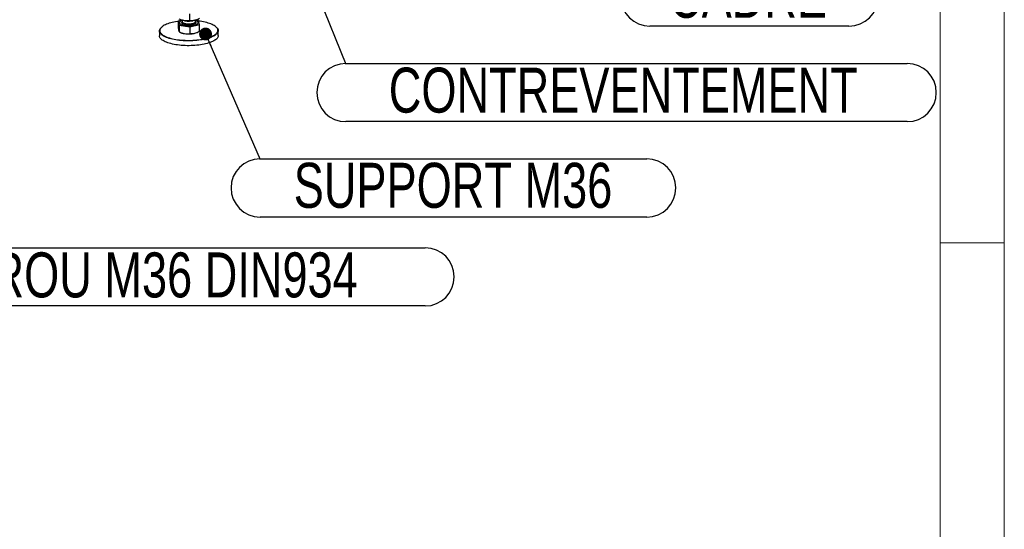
# Model space of a CAD drawing. Header units: millimetres. Extents: x 5 to 589, y 5 to 415.
# Tile 95 of 115: x 512 to 589, y 238 to 277. Entities that reach past the tile are written whole.
import ezdxf

# ---------------------------------------------------------------- set-up
doc = ezdxf.new("R2010")
doc.units = ezdxf.units.MM
doc.layers.add('NOTES', color=6, linetype='Continuous')
doc.layers.add('TRAIT-FORT', color=4, linetype='Continuous', lineweight=25)
doc.styles.add('SLDTEXTSTYLE0', font='TXT', dxfattribs={"width": 0.75})
doc.dimstyles.new('SLDDIMSTYLE3', dxfattribs={"dimtxt": 0.18, "dimasz": 1, "dimexe": 0, "dimexo": 0.0625, "dimgap": 0, "dimtad": 0, "dimtih": 1, "dimtoh": 1, "dimdec": 0, "dimrnd": 1e-09, "dimzin": 0, "dimdsep": 46, "dimtxsty": 'Standard', "dimblk1": 'DOT', "dimblk2": 'DOT', "dimsah": 1, "dimcen": 0.09, "dimadec": 0, "dimazin": 0, "dimtfac": 1, "dimtdec": 0, "dimtofl": 0, "dimtmove": 0, "dimatfit": 3, "dimldrblk": 'DOT', "dimfxl": 1, "dimfrac": 2, "dimtolj": 1, "dimtzin": 0, "dimarcsym": 0})

# ---------------------------------------------------------------- blocks, each defined once
blk = doc.blocks.new('SW_NOTE_38')
at = {"layer": 'NOTES', "color": 0}
for p, q in [((0, 0.046), (15.472, 0.046)), ((15.472, -4.482), (0, -4.482))]:
    blk.add_line(p, q, dxfattribs=at)
for centre, start, end in [((0, -2.218), 90, 270), ((15.472, -2.218), 270, 90)]:
    blk.add_arc(centre, 2.264, start, end, dxfattribs=at)
at = {"layer": 'NOTES', "color": 0, "insert": (7.629, -0.326), "char_height": 3.5, "attachment_point": 2, "style": 'SLDTEXTSTYLE0'}
blk.add_mtext('CADRE', dxfattribs=at)
blk = doc.blocks.new('SW_NOTE_39')
at = {"layer": 'NOTES', "color": 0}
for p, q in [((0, 0.046), (43.648, 0.046)), ((43.648, -4.482), (0, -4.482))]:
    blk.add_line(p, q, dxfattribs=at)
for centre, start, end in [((0, -2.218), 90, 270), ((43.648, -2.218), 270, 90)]:
    blk.add_arc(centre, 2.264, start, end, dxfattribs=at)
at = {"layer": 'NOTES', "color": 0, "insert": (21.57, -0.281), "char_height": 3.5, "attachment_point": 2, "style": 'SLDTEXTSTYLE0'}
blk.add_mtext('CONTREVENTEMENT', dxfattribs=at)
blk = doc.blocks.new('_DOT')
at = {"color": 0, "linetype": 'ByBlock', "lineweight": -2}
blk.add_line((-0.5, 0), (-1, 0), dxfattribs=at)
at = {"color": 0, "linetype": 'ByBlock', "const_width": 0.5}
blk.add_lwpolyline([(-0.25, 0, 1), (0.25, 0, 1)], format="xyb", close=True, dxfattribs=at)
blk = doc.blocks.new('SW_NOTE_40')
at = {"layer": 'NOTES', "color": 0}
for p, q in [((0, 0.046), (30.063, 0.046)), ((30.063, -4.482), (0, -4.482))]:
    blk.add_line(p, q, dxfattribs=at)
for centre, start, end in [((0, -2.218), 90, 270), ((30.063, -2.218), 270, 90)]:
    blk.add_arc(centre, 2.264, start, end, dxfattribs=at)
at = {"layer": 'NOTES', "color": 0, "insert": (14.998, -0.264), "char_height": 3.5, "attachment_point": 2, "style": 'SLDTEXTSTYLE0'}
blk.add_mtext('SUPPORT M36', dxfattribs=at)
blk = doc.blocks.new('SW_NOTE_41')
at = {"layer": 'NOTES', "color": 0}
for p, q in [((0, 0.046), (43.522, 0.046)), ((43.522, -4.482), (0, -4.482))]:
    blk.add_line(p, q, dxfattribs=at)
for centre, start, end in [((0, -2.218), 90, 270), ((43.522, -2.218), 270, 90)]:
    blk.add_arc(centre, 2.264, start, end, dxfattribs=at)
at = {"layer": 'NOTES', "color": 0, "insert": (21.606, -0.317), "char_height": 3.5, "attachment_point": 2, "style": 'SLDTEXTSTYLE0'}
blk.add_mtext('ECROU M36 DIN934', dxfattribs=at)

msp = doc.modelspace()

# ---------------------------------------------------------------- linework, layer by layer
at = {"color": 7, "linetype": 'Continuous', "lineweight": 18}
for p, q in [((589, 5), (589, 415)), ((584, 10), (584, 410)), ((584, 260), (589, 260))]:
    msp.add_line(p, q, dxfattribs=at)
at = {"layer": 'TRAIT-FORT', "color": 4, "linetype": 'Continuous', "lineweight": 25}
for p, q in [((525.06501, 277.31763), (524.76072, 277.24281)), ((524.76072, 277.24281), (524.84471, 276.9346)), ((524.76072, 277.24281), (524.7631, 276.70994)), ((525.06986, 277.31629), (525.07036, 277.2047)), ((525.24067, 277.27972), (525.26929, 277.27511)), ((525.66701, 277.26053), (525.6645, 277.82266)), ((525.89937, 277.27792), (525.93243, 277.28356)), ((526.09892, 277.20929), (526.09841, 277.32272)), ((526.32538, 277.29867), (526.12412, 277.32947)), ((526.40937, 276.99046), (526.32538, 277.29867)), ((523.30215, 276.48075), (523.30383, 276.1048)), ((523.48365, 276.78856), (523.45714, 276.76513)), ((524.84471, 276.9346), (525.66903, 276.80842)), ((524.84471, 276.9346), (524.84709, 276.40173)), ((524.85488, 277.11874), (524.85491, 277.11337)), ((525.66903, 276.80842), (526.40937, 276.99046)), ((525.66903, 276.80842), (525.67141, 276.27556)), ((526.31518, 277.11989), (526.31516, 277.12526)), ((526.41175, 276.45759), (526.40937, 276.99046)), ((527.716, 276.78416), (527.68928, 276.80734)), ((527.87521, 276.12522), (527.87353, 276.50117)), ((524.90778, 276.37539), (524.97793, 276.34618)), ((526.19902, 276.35163), (526.22298, 276.36186))]:
    msp.add_line(p, q, dxfattribs=at)
at = {"layer": 'TRAIT-FORT', "color": 4, "linetype": 'Continuous', "lineweight": 25, "flags": 128}
for points in [[(524.76076, 277.23186), (524.69317, 277.22207), (524.55676, 277.19954), (524.42495, 277.17397), (524.29833, 277.14547), (524.17747, 277.11416), (524.06291, 277.0802), (523.95515, 277.04372), (523.8547, 277.00489), (523.76198, 276.96388), (523.67741, 276.92089), (523.60138, 276.87609), (523.53422, 276.82969), (523.47623, 276.7819), (523.42767, 276.73293), (523.38875, 276.683), (523.35966, 276.63234), (523.34052, 276.58116), (523.33142, 276.52969), (523.33239, 276.47818), (523.34344, 276.42684), (523.36451, 276.37591)], [(523.36451, 276.37591), (523.39551, 276.32561), (523.4363, 276.27617), (523.48669, 276.22781), (523.54648, 276.18074), (523.61538, 276.13518), (523.69308, 276.09133), (523.77925, 276.04939), (523.8735, 276.00953), (523.9754, 275.97195), (524.08451, 275.9368), (524.20033, 275.90425), (524.32234, 275.87444), (524.45001, 275.8475), (524.58275, 275.82356), (524.71999, 275.80272), (524.8611, 275.78507), (525.00546, 275.77069), (525.15241, 275.75965), (525.30131, 275.752), (525.45149, 275.74776), (525.60228, 275.74697), (525.75301, 275.74962), (525.90299, 275.7557), (526.05157, 275.76518), (526.19807, 275.77802), (526.34185, 275.79417), (526.48227, 275.81355), (526.61868, 275.83608), (526.75049, 275.86165), (526.87711, 275.89015), (526.99797, 275.92146), (527.11253, 275.95542), (527.22028, 275.9919), (527.32074, 276.03073), (527.41346, 276.07174), (527.49803, 276.11473), (527.57406, 276.15953), (527.64122, 276.20593), (527.69921, 276.25372), (527.74777, 276.30269), (527.78669, 276.35262), (527.81578, 276.40328), (527.83492, 276.45446), (527.84402, 276.50592), (527.84305, 276.55744), (527.832, 276.60878), (527.81093, 276.65971), (527.77993, 276.71001), (527.73914, 276.75945), (527.68874, 276.80781), (527.62896, 276.85487), (527.56006, 276.90043), (527.48235, 276.94429), (527.39618, 276.98623), (527.30194, 277.02609), (527.20003, 277.06367), (527.09093, 277.09882), (526.97511, 277.13137), (526.8531, 277.16118), (526.72543, 277.18812), (526.59268, 277.21206), (526.45545, 277.2329), (526.33927, 277.2477)], [(525.06995, 277.29672), (525.02547, 277.28), (524.97392, 277.25606), (524.93095, 277.23025), (524.89716, 277.20292), (524.87303, 277.17445), (524.8589, 277.14524), (524.85495, 277.11571), (524.86126, 277.08627), (524.87772, 277.05733), (524.90412, 277.02929), (524.94007, 277.00256), (524.98508, 276.97751), (525.0385, 276.95448), (525.0996, 276.93381), (525.16752, 276.91577), (525.24129, 276.90063), (525.31989, 276.8886), (525.40221, 276.87985), (525.4871, 276.87449), (525.57337, 276.87261), (525.65979, 276.87423), (525.74517, 276.87933), (525.8283, 276.88784), (525.90801, 276.89963), (525.98319, 276.91454), (526.05278, 276.93237), (526.1158, 276.95286), (526.17138, 276.97572), (526.21872, 277.00064), (526.25716, 277.02726), (526.28617, 277.05521), (526.30534, 277.08409), (526.3144, 277.11351), (526.31321, 277.14305), (526.30181, 277.1723), (526.28034, 277.20083), (526.24911, 277.22826), (526.20856, 277.2542), (526.15926, 277.27829), (526.1019, 277.30018), (526.09851, 277.30131)], [(525.07036, 277.2047), (525.07257, 277.18871), (525.08418, 277.16457), (525.10553, 277.14126), (525.1362, 277.11923), (525.17561, 277.09891), (525.22297, 277.08069), (525.27738, 277.06493), (525.33776, 277.05193), (525.40295, 277.04195), (525.47168, 277.03519), (525.54261, 277.03176), (525.61435, 277.03175), (525.68552, 277.03515), (525.75472, 277.0419), (525.82061, 277.05185), (525.88191, 277.06483), (525.93742, 277.08058), (525.98607, 277.09878), (526.0269, 277.11909), (526.05913, 277.14111), (526.08212, 277.16442), (526.09542, 277.18855), (526.09892, 277.20929)], [(525.07753, 277.17556), (525.07652, 277.17338), (525.07066, 277.14894), (525.0748, 277.12449), (525.08887, 277.10051), (525.1126, 277.07748), (525.14552, 277.05584), (525.187, 277.036), (525.23621, 277.01837), (525.29222, 277.00327), (525.35392, 276.99101), (525.42012, 276.98182), (525.48952, 276.97588), (525.56078, 276.9733), (525.63251, 276.97415), (525.70331, 276.97839), (525.77181, 276.98595), (525.83667, 276.99669), (525.89663, 277.01038), (525.95053, 277.02677), (525.9973, 277.04554), (526.03605, 277.06632), (526.06602, 277.0887), (526.08662, 277.11226), (526.09746, 277.13652), (526.09832, 277.16103), (526.09201, 277.18009)], [(523.33648, 276.34726), (523.31515, 276.39884), (523.30396, 276.45082), (523.30298, 276.50299), (523.3122, 276.55511), (523.33158, 276.60693), (523.36104, 276.65824), (523.40044, 276.7088), (523.44962, 276.75839), (523.45714, 276.76513)], [(527.716, 276.78416), (527.7665, 276.73565), (527.8078, 276.68559), (527.83919, 276.63465), (527.86053, 276.58308), (527.87172, 276.53109), (527.8727, 276.47892), (527.86348, 276.42681), (527.8441, 276.37498), (527.81464, 276.32367), (527.77524, 276.27311), (527.72606, 276.22352), (527.66734, 276.17513), (527.59932, 276.12814), (527.52233, 276.08278), (527.43669, 276.03924), (527.3428, 275.99771), (527.24107, 275.95839), (527.13195, 275.92145), (527.01594, 275.88705), (526.89355, 275.85535), (526.76533, 275.82649), (526.63185, 275.8006), (526.49371, 275.77778), (526.35152, 275.75816), (526.20592, 275.74181), (526.05756, 275.7288), (525.9071, 275.7192), (525.75522, 275.71304), (525.60259, 275.71036), (525.44989, 275.71116), (525.29781, 275.71545), (525.14702, 275.7232), (524.99821, 275.73438), (524.85202, 275.74894), (524.70913, 275.76681), (524.57015, 275.78792), (524.43572, 275.81216), (524.30644, 275.83944), (524.18288, 275.86963), (524.0656, 275.90259), (523.95511, 275.93819), (523.85192, 275.97625), (523.75648, 276.0166), (523.66922, 276.05908), (523.59053, 276.10349), (523.52076, 276.14962), (523.46022, 276.19729), (523.40918, 276.24626), (523.36788, 276.29632), (523.33648, 276.34726), (523.33648, 276.34726)], [(524.85491, 277.11337), (524.85498, 277.11034), (524.86128, 277.0809), (524.87775, 277.05196), (524.90414, 277.02392), (524.94009, 276.99719), (524.9851, 276.97214), (525.03853, 276.94911), (525.09963, 276.92843), (525.16754, 276.9104), (525.24132, 276.89526), (525.31992, 276.88323), (525.40224, 276.87448), (525.48713, 276.86912), (525.57339, 276.86724), (525.65982, 276.86886), (525.74519, 276.87396), (525.82832, 276.88247), (525.90803, 276.89426), (525.98321, 276.90917), (526.0528, 276.927), (526.11583, 276.94749), (526.1714, 276.97035), (526.21874, 276.99527), (526.25719, 277.02189), (526.2862, 277.04984), (526.30537, 277.07872), (526.31442, 277.10814), (526.31518, 277.11989)], [(527.87521, 276.12522), (527.87438, 276.10298), (527.86516, 276.05086), (527.84578, 275.99904), (527.81632, 275.94773), (527.77691, 275.89717), (527.72774, 275.84758), (527.66902, 275.79918), (527.601, 275.7522), (527.52401, 275.70683), (527.43837, 275.66329), (527.34448, 275.62177), (527.24275, 275.58245), (527.13363, 275.54551), (527.01762, 275.51111), (526.89523, 275.47941), (526.76701, 275.45055), (526.63353, 275.42465), (526.49539, 275.40184), (526.3532, 275.38222), (526.2076, 275.36586), (526.05924, 275.35286), (525.90878, 275.34325), (525.7569, 275.3371), (525.60427, 275.33441), (525.45157, 275.33522), (525.29949, 275.33951), (525.1487, 275.34726), (524.99989, 275.35844), (524.8537, 275.37299), (524.7108, 275.39087), (524.57183, 275.41197), (524.4374, 275.43622), (524.30812, 275.4635), (524.18456, 275.49369), (524.06728, 275.52665), (523.95679, 275.56224), (523.8536, 275.6003), (523.75816, 275.64066), (523.6709, 275.68314), (523.59221, 275.72755), (523.52244, 275.77368), (523.4619, 275.82134), (523.41086, 275.87032), (523.36955, 275.92038), (523.33816, 275.97132), (523.31683, 276.02289), (523.30564, 276.07488), (523.30383, 276.1048)]]:
    msp.add_lwpolyline(points, dxfattribs=at)
at = {"layer": 'TRAIT-FORT', "color": 4, "linetype": 'Continuous', "lineweight": 25}
for centre, radius, start, end in [((525.57334, 279.22827), 1.97669, 261.1515129, 272.2245401), ((525.58997, 279.11897), 1.86686, 271.8449218, 279.5399295), ((525.42717, 277.49136), 1.23015, 248.5806071, 262.168414), ((525.57679, 278.35715), 2.10846, 261.3461967, 282.7431308), ((525.81236, 277.27514), 1.00119, 283.2524577, 292.7181765)]:
    msp.add_arc(centre, radius, start, end, dxfattribs=at)
for points, knots in [([(525.66701, 277.26053), (525.61204, 277.25843), (525.50792, 277.25446), (525.35473, 277.26314), (525.21873, 277.28174), (525.09257, 277.30877), (524.97016, 277.3424), (524.88656, 277.37146), (524.84269, 277.38671)], [0, 0, 0, 0, 0.20206835, 0.38269984, 0.55531458, 0.69299169, 0.83889419, 1, 1, 1, 1]), ([(525.35828, 276.95265), (525.32893, 276.9578), (525.26848, 276.96842), (525.18917, 276.99191), (525.1217, 277.02107), (525.07229, 277.05516), (525.04908, 277.08601), (525.04179, 277.11112), (525.04234, 277.13557), (525.0516, 277.16074), (525.07146, 277.17836), (525.07866, 277.18475)], [0, 0, 0, 0, 0.12215309, 0.25162311, 0.38647571, 0.52419007, 0.66190443, 0.72940804, 0.79693017, 0.92640018, 1, 1, 1, 1]), ([(526.09479, 277.18749), (526.10548, 277.1756), (526.12154, 277.15775), (526.12812, 277.13288), (526.128, 277.10841), (526.11487, 277.07898), (526.08102, 277.04609), (526.03025, 277.01577), (525.96157, 276.98825), (525.87513, 276.96491), (525.77482, 276.94763), (525.68421, 276.93934), (525.61062, 276.93657), (525.53898, 276.93642), (525.45257, 276.94023), (525.38909, 276.94859), (525.35828, 276.95265)], [0, 0, 0, 0, 0.08562762, 0.12863441, 0.171653, 0.25413881, 0.33196298, 0.40978715, 0.49227296, 0.57818803, 0.66592634, 0.75366465, 0.79667143, 0.83969002, 0.92217583, 1, 1, 1, 1]), ([(526.40735, 277.44257), (526.35798, 277.4199), (526.26448, 277.37696), (526.12691, 277.32834), (526.00477, 277.29609), (525.89145, 277.27596), (525.78152, 277.26385), (525.70642, 277.26167), (525.66701, 277.26053)], [0, 0, 0, 0, 0.20206835, 0.38269984, 0.55531458, 0.69299169, 0.83889419, 1, 1, 1, 1]), ([(524.7631, 276.70994), (524.77, 276.667), (524.7804, 276.60224), (524.7946, 276.53221), (524.80178, 276.50402), (524.80539, 276.48988)], [0, 0, 0, 0, 0.49525132, 0.7468182, 1, 1, 1, 1]), ([(524.80539, 276.48988), (524.81241, 276.46738), (524.82661, 276.42188), (524.84021, 276.4085), (524.84709, 276.40173)], [0, 0, 0, 0, 0.49451073, 1, 1, 1, 1]), ([(526.04188, 276.30062), (526.10389, 276.31919), (526.22929, 276.35675), (526.35049, 276.42373), (526.41175, 276.45759)], [0, 0, 0, 0, 0.49451073, 1, 1, 1, 1]), ([(524.84709, 276.40173), (524.9141, 276.37357), (525.01514, 276.3311), (525.15384, 276.29167), (525.22424, 276.27903), (525.25954, 276.27269)], [0, 0, 0, 0, 0.49525132, 0.7468182, 1, 1, 1, 1]), ([(525.25954, 276.27269), (525.32859, 276.26544), (525.46822, 276.25078), (525.60319, 276.26724), (525.67141, 276.27556)], [0, 0, 0, 0, 0.49451073, 1, 1, 1, 1]), ([(525.67141, 276.27556), (525.73161, 276.27242), (525.82237, 276.26768), (525.94694, 276.28009), (526.01017, 276.29376), (526.04188, 276.30062)], [0, 0, 0, 0, 0.49525132, 0.7468182, 1, 1, 1, 1])]:
    msp.add_open_spline(points, degree=3, knots=knots, dxfattribs=at)

# ---------------------------------------------------------------- block references
at = {"layer": 'NOTES', "color": 211}
for name, p in [('SW_NOTE_38', (561.44654, 281.32882)), ('SW_NOTE_39', (537.79874, 273.90743)), ('SW_NOTE_40', (531.13208, 266.48605)), ('SW_NOTE_41', (500.44025, 259.56781))]:
    msp.add_blockref(name, p, dxfattribs=at)

# ---------------------------------------------------------------- leaders
for points in [[(530.82592, 291.07673), (537.79874, 273.90743)], [(526.8859, 276.24471), (531.13208, 266.48605)]]:
    msp.add_leader(points, dimstyle='SLDDIMSTYLE3', dxfattribs=at)

doc.saveas('drawing.dxf')
